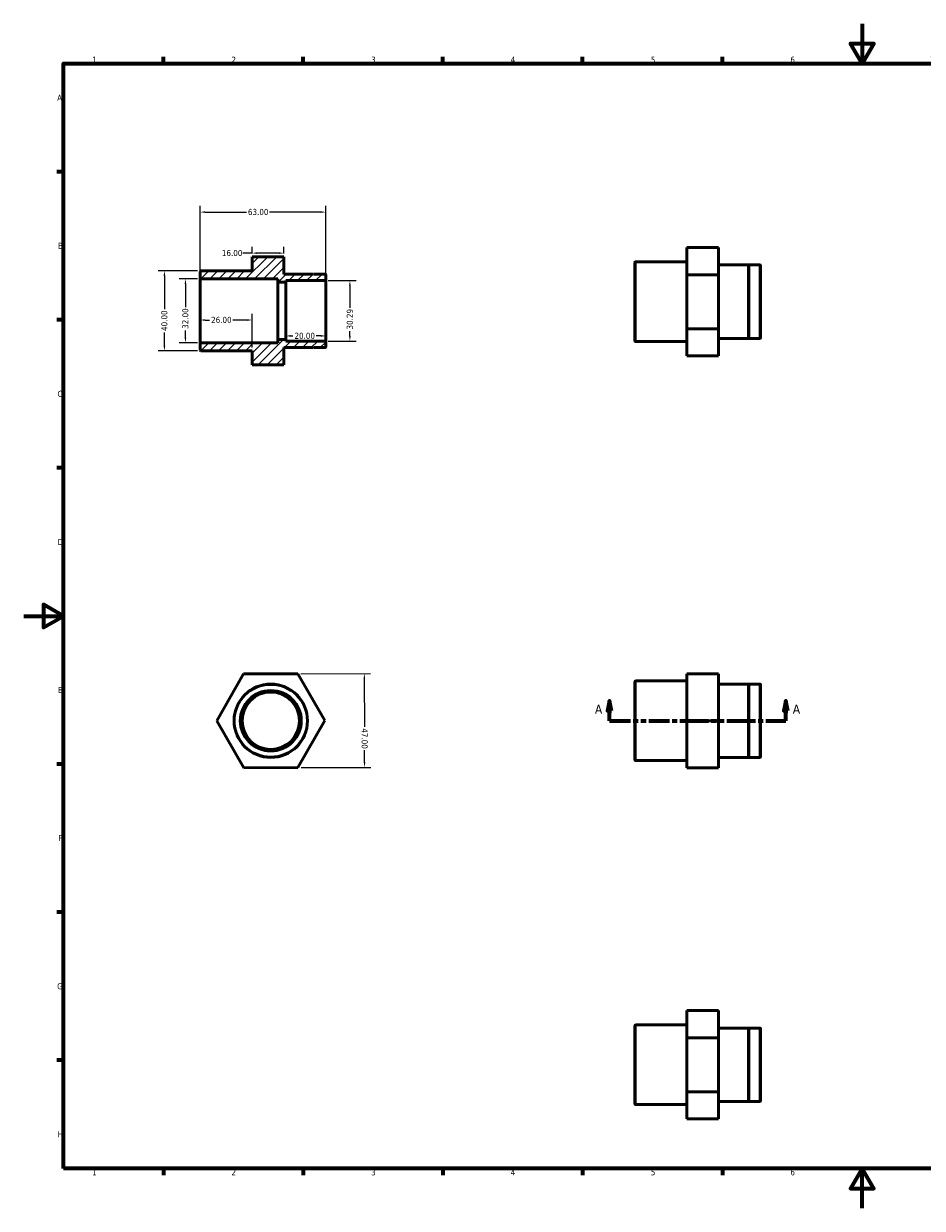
# Model space of a CAD drawing. Header units: millimetres. Extents: x 0 to 901, y 0 to 594.
# Tile 1 of 2: x 0 to 451, y 0 to 594. Entities that reach past the tile are written whole.
import ezdxf

# ---------------------------------------------------------------- set-up
doc = ezdxf.new("R2010")
doc.units = ezdxf.units.MM
doc.linetypes.add('DOUBLE_DASH_CHAIN', pattern=[1.2403, 0.6614, -0.0827, 0.1654, -0.0827, 0.1654, -0.0827])
for name, color, linetype, lineweight in [('Border (ANSI)', 7, 'Continuous', 70), ('Dimension (ANSI)', 7, 'Continuous', 25), ('Hatch (ANSI)', 7, 'Continuous', 18), ('Section Line (ANSI)', 7, 'DOUBLE_DASH_CHAIN', 70), ('Visible (ANSI)', 7, 'Continuous', 50), ('Visible Narrow (ANSI)', 7, 'Continuous', 35)]:
    doc.layers.add(name, color=color, linetype=linetype, lineweight=lineweight)
doc.styles.add('Label Text (ANSI)', font='tahoma.ttf')
doc.styles.add('Note Text (ANSI)', font='tahoma.ttf')
doc.dimstyles.new('Default - mm (ANSI)', dxfattribs={"dimtxt": 3.048, "dimasz": 2.5, "dimexe": 3.175, "dimexo": 1.6002, "dimgap": 0.8, "dimtad": 0, "dimtoh": 1, "dimrnd": 1e-08, "dimzin": 4, "dimdsep": 46, "dimtxsty": 'Note Text (ANSI)', "dimcen": 0.09, "dimdle": 10, "dimclrd": 256, "dimclre": 256, "dimclrt": 256, "dimadec": 1, "dimazin": 1, "dimtfac": 1, "dimtofl": 0, "dimtmove": 0, "dimatfit": 3, "dimfxl": 1, "dimtolj": 1, "dimtzin": 4, "dimlwd": -1, "dimlwe": -1, "dimarcsym": 0})

# ---------------------------------------------------------------- blocks, each defined once
blk = doc.blocks.new('Borders Default Border')
at = {"layer": 'Border (ANSI)'}
for p, q in [((70.08, 574), (70.08, 577.45)), ((140.17, 574), (140.17, 577.45)), ((210.25, 574), (210.25, 577.45)), ((280.33, 574), (280.33, 577.45)), ((350.42, 574), (350.42, 577.45)), ((490.58, 574), (490.58, 577.45)), ((560.67, 574), (560.67, 577.45)), ((630.75, 574), (630.75, 577.45)), ((700.83, 574), (700.83, 577.45)), ((770.92, 574), (770.92, 577.45)), ((20, 519.75), (16.55, 519.75)), ((821, 519.75), (824.45, 519.75)), ((20, 445.5), (16.55, 445.5)), ((821, 445.5), (824.45, 445.5)), ((20, 371.25), (16.55, 371.25)), ((821, 371.25), (824.45, 371.25)), ((20, 222.75), (16.55, 222.75)), ((821, 222.75), (824.45, 222.75)), ((20, 148.5), (16.55, 148.5)), ((821, 148.5), (824.45, 148.5)), ((20, 74.25), (16.55, 74.25)), ((821, 74.25), (824.45, 74.25)), ((70.08, 20), (70.08, 16.55)), ((140.17, 20), (140.17, 16.55)), ((210.25, 20), (210.25, 16.55)), ((280.33, 20), (280.33, 16.55)), ((350.42, 20), (350.42, 16.55)), ((490.58, 20), (490.58, 16.55)), ((560.67, 20), (560.67, 16.55)), ((630.75, 20), (630.75, 16.55)), ((700.83, 20), (700.83, 16.55)), ((770.92, 20), (770.92, 16.55))]:
    blk.add_line(p, q, dxfattribs=at)
at = {"layer": 'Border (ANSI)', "flags": 128}
for points in [[(420.5, 594), (420.5, 574), (414.73, 584), (426.27, 584), (420.5, 574)], [(20, 20), (20, 574), (821, 574), (821, 20), (20, 20)], [(0, 297), (20, 297), (10, 302.77), (10, 291.23), (20, 297)], [(841, 297), (821, 297), (831, 302.77), (831, 291.23), (821, 297)], [(420.5, 0), (420.5, 20), (414.73, 10), (426.27, 10), (420.5, 20)]]:
    blk.add_lwpolyline(points, dxfattribs=at)
at = {"layer": 'Border (ANSI)', "attachment_point": 7, "style": 'Note Text (ANSI)'}
for s, insert, char_height in [('1', (34.35, 574.4), 3.05), ('2', (104.2, 574.4), 3.05), ('3', (174.26, 574.34), 3.05), ('4', (244.23, 574.4), 3.05), ('5', (314.48, 574.34), 3.05), ('6', (384.49, 574.34), 3.05), ('7', (454.6, 574.4), 3.05), ('8', (524.63, 574.33), 3.05), ('9', (594.7, 574.34), 3.05), ('10', (663.96, 574.34), 3.048), ('11', (734.04, 574.4), 3.048), ('12', (804.13, 574.4), 3.048), ('A', (16.78, 555.35), 3.05), ('A', (821.63, 555.35), 3.05), ('B', (17.15, 481.1), 3.05), ('B', (821.99, 481.1), 3.05), ('C', (16.95, 406.8), 3.05), ('C', (821.8, 406.8), 3.05), ('D', (16.96, 332.6), 3.05), ('D', (821.81, 332.6), 3.05), ('E', (17.21, 258.35), 3.05), ('E', (822.05, 258.35), 3.05), ('F', (17.29, 184.1), 3.05), ('F', (822.14, 184.1), 3.05), ('G', (16.81, 109.79), 3.05), ('G', (821.66, 109.79), 3.05), ('H', (16.97, 35.6), 3.05), ('H', (821.81, 35.6), 3.05), ('1', (34.35, 16.55), 3.05), ('2', (104.2, 16.55), 3.05), ('3', (174.26, 16.49), 3.05), ('4', (244.23, 16.55), 3.05), ('5', (314.48, 16.49), 3.05), ('6', (384.49, 16.49), 3.05), ('7', (454.6, 16.55), 3.05), ('8', (524.63, 16.48), 3.05), ('9', (594.7, 16.49), 3.05), ('10', (663.96, 16.49), 3.048), ('11', (734.04, 16.55), 3.048), ('12', (804.13, 16.55), 3.048)]:
    blk.add_mtext(s, dxfattribs=dict(at, insert=insert, char_height=char_height))
blk = doc.blocks.new('2dTransSection0')
at = {"layer": 'Section Line (ANSI)', "linetype": 'Continuous'}
for p, q in [((293.83, 254.48), (292.83, 249.48)), ((293.83, 249.48), (293.83, 254.48)), ((294.83, 249.48), (293.83, 254.48)), ((382.23, 254.48), (381.23, 249.48)), ((382.23, 249.48), (382.23, 254.48)), ((383.23, 249.48), (382.23, 254.48)), ((292.83, 249.48), (294.83, 249.48)), ((293.83, 244.48), (293.83, 249.48)), ((293.83, 244.48), (303.83, 244.48)), ((372.23, 244.48), (382.23, 244.48)), ((381.23, 249.48), (383.23, 249.48)), ((382.23, 244.48), (382.23, 249.48))]:
    blk.add_line(p, q, dxfattribs=at)
at = {"layer": 'Section Line (ANSI)', "linetype": 'DOUBLE_DASH_CHAIN', "ltscale": 15.802822}
blk.add_line((293.83, 244.48), (382.23, 244.48), dxfattribs=at)
at = {"layer": 'Section Line (ANSI)', "linetype": 'Continuous', "flags": 128}
for points in [[(294.83, 249.48), (293.83, 254.48), (292.83, 249.48), (294.83, 249.48)], [(383.23, 249.48), (382.23, 254.48), (381.23, 249.48), (383.23, 249.48)]]:
    blk.add_lwpolyline(points, dxfattribs=at)
at = {"layer": 'Section Line (ANSI)'}
for points in [[(294.83, 249.48), (293.83, 254.48), (292.83, 249.48), (294.83, 249.48)], [(383.23, 249.48), (382.23, 254.48), (381.23, 249.48), (383.23, 249.48)]]:
    blk.add_solid(points, dxfattribs=at)
at = {"layer": 'Section Line (ANSI)', "char_height": 4.57, "attachment_point": 7, "style": 'Label Text (ANSI)'}
for insert in [(286.47, 247.98), (385.7, 247.98)]:
    blk.add_mtext('A', dxfattribs=dict(at, insert=insert))
blk = doc.blocks.new('*D7')
at = {"layer": 'Defpoints', "color": 0, "transparency": 16777216}
for p in [(88.82, 466.02), (81.12, 434.02), (88.82, 434.02)]:
    blk.add_point(p, dxfattribs=at)
at = {"layer": 'Dimension (ANSI)', "transparency": 16777216}
for p, q in [((87.22, 466.02), (77.95, 466.02)), ((81.12, 463.52), (81.12, 451.85)), ((81.12, 436.52), (81.12, 440.19)), ((87.22, 434.02), (77.95, 434.02))]:
    blk.add_line(p, q, dxfattribs=at)
for points in [[(80.71, 463.52), (81.54, 463.52), (81.12, 466.02)], [(80.71, 436.52), (81.54, 436.52), (81.12, 434.02)]]:
    blk.add_solid(points, dxfattribs=at)
at = {"layer": 'Dimension (ANSI)', "transparency": 16777216, "insert": (79.54, 440.99), "char_height": 3.048, "attachment_point": 1, "rotation": 90, "style": 'Note Text (ANSI)'}
blk.add_mtext('\\A1;32.00', dxfattribs=at)
blk = doc.blocks.new('*D8')
at = {"layer": 'Defpoints', "color": 0, "transparency": 16777216}
for p in [(114.5, 477.11), (130.5, 478.96), (130.5, 477.11)]:
    blk.add_point(p, dxfattribs=at)
at = {"layer": 'Dimension (ANSI)', "transparency": 16777216}
for p, q in [((114.5, 478.71), (114.5, 482.14)), ((130.5, 478.71), (130.5, 482.14)), ((114.5, 478.96), (109.98, 478.96)), ((128, 478.96), (117, 478.96))]:
    blk.add_line(p, q, dxfattribs=at)
for points in [[(117, 479.38), (117, 478.55), (114.5, 478.96)], [(128, 479.38), (128, 478.55), (130.5, 478.96)]]:
    blk.add_solid(points, dxfattribs=at)
at = {"layer": 'Dimension (ANSI)', "transparency": 16777216, "insert": (99.39, 480.55), "char_height": 3.048, "attachment_point": 1, "style": 'Note Text (ANSI)'}
blk.add_mtext('\\A1;16.00', dxfattribs=at)
blk = doc.blocks.new('*D9')
at = {"layer": 'Defpoints', "color": 0, "transparency": 16777216}
for p in [(151.18, 465.17), (151.18, 434.88), (163.6, 434.88)]:
    blk.add_point(p, dxfattribs=at)
at = {"layer": 'Dimension (ANSI)', "transparency": 16777216}
for p, q in [((152.78, 465.17), (166.77, 465.17)), ((163.6, 462.67), (163.6, 451.52)), ((163.6, 437.38), (163.6, 439.87)), ((152.78, 434.88), (166.77, 434.88))]:
    blk.add_line(p, q, dxfattribs=at)
for points in [[(163.18, 462.67), (164.01, 462.67), (163.6, 465.17)], [(163.18, 437.38), (164.01, 437.38), (163.6, 434.88)]]:
    blk.add_solid(points, dxfattribs=at)
at = {"layer": 'Dimension (ANSI)', "transparency": 16777216, "insert": (162.01, 440.67), "char_height": 3.048, "attachment_point": 1, "rotation": 90, "style": 'Note Text (ANSI)'}
blk.add_mtext('\\A1;30.29', dxfattribs=at)
blk = doc.blocks.new('*D10')
at = {"layer": 'Defpoints', "color": 0, "transparency": 16777216}
for p in [(131.5, 450.02), (151.5, 450.02), (131.5, 437.44)]:
    blk.add_point(p, dxfattribs=at)
at = {"layer": 'Dimension (ANSI)', "transparency": 16777216}
for p, q in [((134, 437.44), (134.99, 437.44)), ((149, 437.44), (146.62, 437.44))]:
    blk.add_line(p, q, dxfattribs=at)
for points in [[(134, 437.85), (134, 437.02), (131.5, 437.44)], [(149, 437.85), (149, 437.02), (151.5, 437.44)]]:
    blk.add_solid(points, dxfattribs=at)
at = {"layer": 'Dimension (ANSI)', "transparency": 16777216, "insert": (135.79, 439.02), "char_height": 3.048, "attachment_point": 1, "style": 'Note Text (ANSI)'}
blk.add_mtext('\\A1;20.00', dxfattribs=at)
blk = doc.blocks.new('*D11')
at = {"layer": 'Defpoints', "color": 0, "transparency": 16777216}
for p in [(88.5, 445.41), (88.5, 442.33), (114.5, 430.02)]:
    blk.add_point(p, dxfattribs=at)
at = {"layer": 'Dimension (ANSI)', "transparency": 16777216}
for p, q in [((114.5, 431.62), (114.5, 448.58)), ((91, 445.41), (93.18, 445.41)), ((112, 445.41), (104.82, 445.41))]:
    blk.add_line(p, q, dxfattribs=at)
for points in [[(91, 445.83), (91, 444.99), (88.5, 445.41)], [(112, 445.83), (112, 444.99), (114.5, 445.41)]]:
    blk.add_solid(points, dxfattribs=at)
at = {"layer": 'Dimension (ANSI)', "transparency": 16777216, "insert": (93.98, 447), "char_height": 3.048, "attachment_point": 1, "style": 'Note Text (ANSI)'}
blk.add_mtext('\\A1;26.00', dxfattribs=at)
blk = doc.blocks.new('*D12')
at = {"layer": 'Defpoints', "color": 0, "transparency": 16777216}
for p in [(88.82, 470.02), (70.58, 430.02), (88.82, 430.02)]:
    blk.add_point(p, dxfattribs=at)
at = {"layer": 'Dimension (ANSI)', "transparency": 16777216}
for p, q in [((87.22, 470.02), (67.41, 470.02)), ((70.58, 467.52), (70.58, 450.91)), ((70.58, 432.52), (70.58, 439.14)), ((87.22, 430.02), (67.41, 430.02))]:
    blk.add_line(p, q, dxfattribs=at)
for points in [[(70.16, 467.52), (71, 467.52), (70.58, 470.02)], [(70.16, 432.52), (71, 432.52), (70.58, 430.02)]]:
    blk.add_solid(points, dxfattribs=at)
at = {"layer": 'Dimension (ANSI)', "transparency": 16777216, "insert": (68.99, 439.94), "char_height": 3.048, "attachment_point": 1, "rotation": 90, "style": 'Note Text (ANSI)'}
blk.add_mtext('\\A1;40.00', dxfattribs=at)
blk = doc.blocks.new('*D13')
at = {"layer": 'Defpoints', "color": 0, "transparency": 16777216}
for p in [(137.44, 268.01), (137.56, 221.01), (170.95, 221.1)]:
    blk.add_point(p, dxfattribs=at)
at = {"layer": 'Dimension (ANSI)', "transparency": 16777216}
for p, q in [((139.04, 268.02), (174, 268.11)), ((170.83, 265.6), (170.9, 241.49)), ((170.94, 223.6), (170.93, 229.72)), ((139.16, 221.02), (174.13, 221.11))]:
    blk.add_line(p, q, dxfattribs=at)
for points in [[(171.25, 265.61), (170.41, 265.6), (170.82, 268.1)], [(171.36, 223.61), (170.53, 223.6), (170.95, 221.1)]]:
    blk.add_solid(points, dxfattribs=at)
at = {"layer": 'Dimension (ANSI)', "transparency": 16777216, "insert": (172.49, 240.69), "char_height": 3.048, "attachment_point": 1, "rotation": 270.15439, "style": 'Note Text (ANSI)'}
blk.add_mtext('\\A1;47.00', dxfattribs=at)
blk = doc.blocks.new('*D14')
at = {"layer": 'Defpoints', "color": 0, "transparency": 16777216}
for p in [(88.5, 499.54), (88.5, 466.34), (151.5, 465.49)]:
    blk.add_point(p, dxfattribs=at)
at = {"layer": 'Dimension (ANSI)', "transparency": 16777216}
for p, q in [((88.5, 467.94), (88.5, 502.72)), ((91, 499.54), (111.66, 499.54)), ((149, 499.54), (123.34, 499.54)), ((151.5, 467.09), (151.5, 502.72))]:
    blk.add_line(p, q, dxfattribs=at)
for points in [[(91, 499.96), (91, 499.13), (88.5, 499.54)], [(149, 499.96), (149, 499.13), (151.5, 499.54)]]:
    blk.add_solid(points, dxfattribs=at)
at = {"layer": 'Dimension (ANSI)', "transparency": 16777216, "insert": (112.46, 501.13), "char_height": 3.048, "attachment_point": 1, "style": 'Note Text (ANSI)'}
blk.add_mtext('\\A1;63.00', dxfattribs=at)

msp = doc.modelspace()

# ---------------------------------------------------------------- hatches: boundary and pattern name
at = {"layer": 'Hatch (ANSI)'}
h = msp.add_hatch(dxfattribs=at)
h.set_pattern_fill('ANSI31', color=256, scale=25.4, style=0)
h.set_pattern_definition([(45, (0, 0), (-2.245064, 2.245064), [])])
edge = h.paths.add_edge_path()
edge.add_line((114.5, 422.928), (130.5, 422.928))
edge.add_line((130.5, 422.928), (130.5, 431.621))
edge.add_line((130.5, 431.621), (145.4, 431.621))
edge.add_line((145.4, 431.621), (145.5, 431.721))
edge.add_line((145.5, 431.721), (145.6, 431.621))
edge.add_line((145.6, 431.621), (151.18, 431.621))
edge.add_ellipse((151.18, 431.941), major_axis=(0, -0.32), ratio=1, start_angle=0, end_angle=90)
edge.add_line((151.5, 431.941), (151.5, 434.555))
edge.add_ellipse((151.18, 434.555), major_axis=(0.32, 0), ratio=1, start_angle=0, end_angle=90)
edge.add_line((151.18, 434.875), (131.5, 434.875))
edge.add_line((131.5, 434.875), (131.5, 435.621))
edge.add_line((131.5, 435.621), (127.5, 435.621))
edge.add_line((127.5, 435.621), (127.5, 434.021))
edge.add_line((127.5, 434.021), (88.82, 434.021))
edge.add_ellipse((88.82, 433.701), major_axis=(0, 0.32), ratio=1, start_angle=0, end_angle=90)
edge.add_line((88.5, 433.701), (88.5, 430.341))
edge.add_ellipse((88.82, 430.341), major_axis=(-0.32, 0), ratio=1, start_angle=0, end_angle=90)
edge.add_line((88.82, 430.021), (114.5, 430.021))
edge.add_line((114.5, 430.021), (114.5, 422.928))
edge = h.paths.add_edge_path()
edge.add_line((130.5, 477.114), (114.5, 477.114))
edge.add_line((114.5, 477.114), (114.5, 470.021))
edge.add_line((114.5, 470.021), (88.82, 470.021))
edge.add_ellipse((88.82, 469.701), major_axis=(0, 0.32), ratio=1, start_angle=0, end_angle=90)
edge.add_line((88.5, 469.701), (88.5, 466.341))
edge.add_ellipse((88.82, 466.341), major_axis=(-0.32, 0), ratio=1, start_angle=0, end_angle=90)
edge.add_line((88.82, 466.021), (127.5, 466.021))
edge.add_line((127.5, 466.021), (127.5, 464.421))
edge.add_line((127.5, 464.421), (131.5, 464.421))
edge.add_line((131.5, 464.421), (131.5, 465.166))
edge.add_line((131.5, 465.166), (151.18, 465.166))
edge.add_ellipse((151.18, 465.486), major_axis=(0, -0.32), ratio=1, start_angle=0, end_angle=90)
edge.add_line((151.5, 465.486), (151.5, 468.101))
edge.add_ellipse((151.18, 468.101), major_axis=(0.32, 0), ratio=1, start_angle=0, end_angle=90)
edge.add_line((151.18, 468.421), (145.6, 468.421))
edge.add_line((145.6, 468.421), (145.5, 468.321))
edge.add_line((145.5, 468.321), (145.4, 468.421))
edge.add_line((145.4, 468.421), (130.5, 468.421))
edge.add_line((130.5, 468.421), (130.5, 477.114))

# ---------------------------------------------------------------- linework, layer by layer
at = {"layer": 'Visible (ANSI)'}
for p, q in [((348.531, 481.746), (332.531, 481.746)), ((332.531, 481.746), (332.531, 468.115)), ((348.531, 468.115), (348.531, 481.746)), ((130.5, 477.114), (114.5, 477.114)), ((114.5, 477.114), (114.5, 470.021)), ((130.5, 468.421), (130.5, 477.114)), ((88.5, 469.701), (88.5, 466.341)), ((114.5, 470.021), (88.82, 470.021)), ((306.531, 434.931), (306.531, 474.291)), ((332.531, 474.611), (306.851, 474.611)), ((363.431, 473.011), (348.531, 473.011)), ((363.431, 473.011), (363.431, 436.211)), ((363.531, 472.911), (363.431, 473.011)), ((363.531, 472.911), (363.631, 473.011)), ((363.531, 472.911), (363.531, 436.311)), ((363.631, 473.011), (363.631, 436.211)), ((369.211, 473.011), (363.631, 473.011)), ((369.531, 472.691), (369.531, 436.531)), ((88.5, 466.341), (88.5, 433.701)), ((88.82, 466.021), (127.5, 466.021)), ((127.5, 466.021), (127.5, 464.421)), ((127.5, 464.421), (131.5, 464.421)), ((127.5, 464.421), (127.5, 435.621)), ((145.4, 468.421), (130.5, 468.421)), ((131.5, 464.421), (131.5, 465.166)), ((131.5, 465.166), (151.18, 465.166)), ((131.5, 464.421), (131.5, 435.621)), ((145.5, 468.321), (145.4, 468.421)), ((145.6, 468.421), (145.5, 468.321)), ((151.18, 468.421), (145.6, 468.421)), ((151.5, 465.486), (151.5, 468.101)), ((151.5, 434.555), (151.5, 465.486)), ((332.531, 468.115), (332.531, 440.98)), ((348.531, 468.115), (332.531, 468.115)), ((348.531, 440.98), (348.531, 468.115)), ((348.531, 440.98), (332.531, 440.98)), ((332.531, 440.98), (332.531, 427.475)), ((348.531, 427.475), (348.531, 440.98)), ((88.5, 433.701), (88.5, 430.341)), ((127.5, 434.021), (88.82, 434.021)), ((131.5, 435.621), (127.5, 435.621)), ((127.5, 435.621), (127.5, 434.021)), ((131.5, 434.875), (131.5, 435.621)), ((151.18, 434.875), (131.5, 434.875)), ((151.5, 431.941), (151.5, 434.555)), ((332.531, 434.611), (306.851, 434.611)), ((363.431, 436.211), (348.531, 436.211)), ((363.531, 436.311), (363.431, 436.211)), ((363.531, 436.311), (363.631, 436.211)), ((369.211, 436.211), (363.631, 436.211)), ((88.82, 430.021), (114.5, 430.021)), ((114.5, 430.021), (114.5, 422.928)), ((130.5, 422.928), (130.5, 431.621)), ((130.5, 431.621), (145.4, 431.621)), ((145.4, 431.621), (145.5, 431.721)), ((145.5, 431.721), (145.6, 431.621)), ((145.6, 431.621), (151.18, 431.621)), ((114.5, 422.928), (130.5, 422.928)), ((114.5, 422.928), (114.5, 422.886)), ((130.5, 422.886), (114.5, 422.886)), ((130.5, 422.886), (130.5, 422.928)), ((348.531, 427.475), (332.531, 427.475)), ((96.796, 244.405), (110.3, 267.941)), ((110.3, 267.941), (137.435, 268.014)), ((137.435, 268.014), (151.066, 244.551)), ((348.531, 268.014), (332.531, 268.014)), ((332.531, 268.014), (332.531, 267.941)), ((332.531, 267.941), (332.531, 244.405)), ((348.531, 267.941), (332.531, 267.941)), ((348.531, 267.941), (348.531, 268.014)), ((348.531, 244.405), (348.531, 267.941)), ((306.531, 224.798), (306.531, 264.158)), ((332.531, 264.478), (306.851, 264.478)), ((363.431, 262.878), (348.531, 262.878)), ((363.431, 262.878), (363.431, 226.078)), ((363.531, 262.778), (363.431, 262.878)), ((363.531, 262.778), (363.631, 262.878)), ((363.531, 262.778), (363.531, 226.178)), ((363.631, 262.878), (363.631, 226.078)), ((369.211, 262.878), (363.631, 262.878)), ((369.531, 262.558), (369.531, 226.398)), ((110.427, 220.941), (96.796, 244.405)), ((151.066, 244.551), (137.562, 221.014)), ((348.531, 244.405), (332.531, 244.405)), ((332.531, 244.405), (332.531, 220.941)), ((348.531, 220.941), (348.531, 244.405)), ((363.431, 226.078), (348.531, 226.078)), ((363.531, 226.178), (363.431, 226.078)), ((363.531, 226.178), (363.631, 226.078)), ((369.211, 226.078), (363.631, 226.078)), ((137.562, 221.014), (110.427, 220.941)), ((332.531, 224.478), (306.851, 224.478)), ((348.531, 220.941), (332.531, 220.941)), ((348.531, 99.137), (332.531, 99.137)), ((332.531, 99.137), (332.531, 85.506)), ((348.531, 85.506), (348.531, 99.137)), ((306.531, 52.321), (306.531, 91.681)), ((332.531, 92.001), (306.851, 92.001)), ((363.431, 90.401), (348.531, 90.401)), ((363.431, 90.401), (363.431, 53.601)), ((363.531, 90.301), (363.431, 90.401)), ((363.531, 90.301), (363.631, 90.401)), ((363.531, 90.301), (363.531, 53.701)), ((363.631, 90.401), (363.631, 53.601)), ((369.211, 90.401), (363.631, 90.401)), ((369.531, 90.081), (369.531, 53.921)), ((348.531, 85.506), (332.531, 85.506)), ((332.531, 85.506), (332.531, 58.37)), ((348.531, 58.37), (348.531, 85.506)), ((332.531, 58.37), (332.531, 44.866)), ((348.531, 58.37), (332.531, 58.37)), ((348.531, 44.866), (348.531, 58.37)), ((363.431, 53.601), (348.531, 53.601)), ((363.531, 53.701), (363.431, 53.601)), ((363.531, 53.701), (363.631, 53.601)), ((369.211, 53.601), (363.631, 53.601)), ((332.531, 52.001), (306.851, 52.001)), ((348.531, 44.866), (332.531, 44.866))]:
    msp.add_line(p, q, dxfattribs=at)
for radius in [18.4, 15.146, 14.4]:
    msp.add_circle((123.931, 244.478), radius, dxfattribs=at)
for centre, start, end in [((88.82, 469.701), 90, 180), ((306.851, 474.291), 90, 180), ((369.211, 472.691), 0, 90), ((88.82, 466.341), 180, 270), ((151.18, 468.101), 0, 90), ((151.18, 465.486), 270, 0), ((88.82, 433.701), 90, 180), ((151.18, 434.555), 0, 90), ((306.851, 434.931), 180, 270), ((369.211, 436.531), 270, 0), ((88.82, 430.341), 180, 270), ((151.18, 431.941), 270, 0), ((306.851, 264.158), 90, 180), ((369.211, 262.558), 0, 90), ((369.211, 226.398), 270, 0), ((306.851, 224.798), 180, 270), ((306.851, 91.681), 90, 180), ((369.211, 90.081), 0, 90), ((369.211, 53.921), 270, 0), ((306.851, 52.321), 180, 270)]:
    msp.add_arc(centre, 0.32, start, end, dxfattribs=at)
at = {"layer": 'Visible Narrow (ANSI)'}
for p, q in [((306.851, 474.365), (306.851, 434.857)), ((369.211, 436.437), (369.211, 472.784)), ((88.82, 434.218), (88.82, 465.824)), ((151.18, 464.98), (151.18, 435.062)), ((306.851, 264.232), (306.851, 224.724)), ((369.211, 226.304), (369.211, 262.651)), ((306.851, 91.755), (306.851, 52.247)), ((369.211, 53.828), (369.211, 90.175))]:
    msp.add_line(p, q, dxfattribs=at)
for radius in [18.08, 15.466]:
    msp.add_circle((123.931, 244.478), radius, dxfattribs=at)

# ---------------------------------------------------------------- block references
msp.add_blockref('Borders Default Border', (0, 0))
at = {"layer": 'Section Line (ANSI)'}
msp.add_blockref('2dTransSection0', (0, 0), dxfattribs=at)

# ---------------------------------------------------------------- dimensions: what is measured, and where the dimension line sits
at = {"layer": 'Dimension (ANSI)'}
for base, p1, p2, angle, override, picture, middle in [((88.5, 499.545), (151.5, 465.486), (88.5, 466.341), 180, {"dimtoh": 0, "dimdec": 2, "dimtp": 0, "dimtm": 0, "dimtdec": 2, "dimatfit": 1}, '*D14', (117.5, 499.545)), ((130.5, 478.962), (114.5, 477.114), (130.5, 477.114), 180, {"dimtoh": 0, "dimdec": 2, "dimtp": 0, "dimtm": 0, "dimtdec": 2, "dimatfit": 2}, '*D8', (104.286, 478.962)), ((70.581, 430.021), (88.82, 470.021), (88.82, 430.021), 90, {"dimtoh": 0, "dimdec": 2, "dimtp": 0, "dimtm": 0, "dimtdec": 2, "dimatfit": 1}, '*D12', (70.581, 445.021)), ((81.123, 434.021), (88.82, 466.021), (88.82, 434.021), 270, {"dimtoh": 0, "dimdec": 2, "dimtp": 0, "dimtm": 0, "dimtdec": 2, "dimatfit": 1}, '*D7', (81.123, 446.021)), ((163.598, 434.875), (151.18, 465.166), (151.18, 434.875), 270, {"dimtoh": 0, "dimdec": 2, "dimtp": 0, "dimtm": 0, "dimtdec": 2, "dimatfit": 1}, '*D9', (163.598, 445.69)), ((88.5, 445.41), (114.5, 430.021), (88.5, 442.332), 180, {"dimtoh": 0, "dimdec": 2, "dimse2": 1, "dimtp": 0, "dimtm": 0, "dimtdec": 2, "dimatfit": 1}, '*D11', (99, 445.41)), ((131.5, 437.436), (151.5, 450.021), (131.5, 450.021), 180, {"dimtoh": 0, "dimdec": 2, "dimse1": 1, "dimse2": 1, "dimtp": 0, "dimtm": 0, "dimtdec": 2, "dimatfit": 1}, '*D10', (140.809, 437.436)), ((170.951, 221.104), (137.435, 268.014), (137.562, 221.014), 90.154387, {"dimtoh": 0, "dimdec": 2, "dimtp": 0, "dimtm": 0, "dimtdec": 2, "dimatfit": 1}, '*D13', (170.912, 235.604))]:
    dim = msp.add_linear_dim(base=base, p1=p1, p2=p2, angle=angle, dimstyle='Default - mm (ANSI)', override=override, dxfattribs=at)
    dim.commit()
    dim.dimension.update_dxf_attribs({"geometry": picture, "text_midpoint": middle, "dimtype": 160})

doc.saveas('drawing.dxf')
